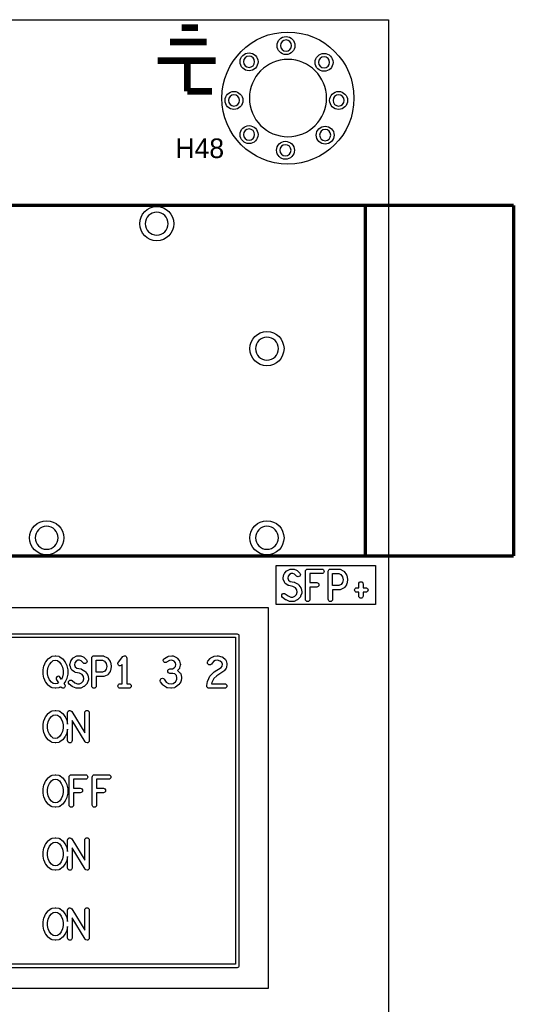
# Model space of a CAD drawing. Extents: x 0 to 260, y 0 to 180.
# Tile 28 of 28: x 237 to 260, y 136 to 180. Entities that reach past the tile are written whole.
import ezdxf

# ---------------------------------------------------------------- set-up
doc = ezdxf.new("R2010")
doc.units = 0
for name, color, linetype in [('BG_DRILLHOLE', 193, 'CONTINUOUS'), ('BG_OUTLINE', 253, 'CONTINUOUS'), ('BG_SILKSCREEN_TOP', 6, 'CONTINUOUS'), ('PG_SILKSCREEN_TOP', 254, 'CONTINUOUS'), ('PIN_TOP', 96, 'CONTINUOUS'), ('RD_SILKSCREEN_TOP', 85, 'CONTINUOUS')]:
    doc.layers.add(name, color=color, linetype=linetype)

msp = doc.modelspace()

# ---------------------------------------------------------------- linework, layer by layer
at = {"layer": 'BG_DRILLHOLE'}
for points in [[(249.60834, 179.16652, 1), (249.10034, 179.16652, 1)], [(247.93194, 178.42992, 1), (247.42394, 178.42992, 1)], [(251.33554, 178.40452, 1), (250.82754, 178.40452, 1)], [(251.19584, 176.784, 1), (247.69064, 176.784, 1)], [(247.24614, 176.67732, 1), (246.73814, 176.67732, 1)], [(251.99594, 176.67732, 1), (251.48794, 176.67732, 1)], [(247.93194, 175.12792, 1), (247.42394, 175.12792, 1)], [(251.38634, 175.10252, 1), (250.87834, 175.10252, 1)], [(249.58294, 174.41672, 1), (249.07494, 174.41672, 1)], [(244.008402, 171.087034, 1), (242.967002, 171.087034, 1)], [(249.009662, 165.417754, 1), (247.968262, 165.417754, 1)], [(239.009682, 156.837634, 1), (237.968282, 156.837634, 1)], [(249.009662, 156.837634, 1), (247.968262, 156.837634, 1)]]:
    msp.add_lwpolyline(points, format="xyb", close=True, dxfattribs=at)
at = {"layer": 'BG_OUTLINE'}
msp.add_lwpolyline([(0, 180.34), (254, 180.34), (254, 0), (0, 0)], close=True, dxfattribs=at)
at = {"layer": 'BG_SILKSCREEN_TOP'}
for points in [[(248.90984, 155.581858), (253.42342, 155.581858), (253.42342, 153.818844), (248.90984, 153.818844)], [(251.471938, 155.215844), (251.754132, 155.215844), (251.844048, 155.17368), (251.918216, 155.065476), (251.94387, 154.936444), (251.917962, 154.80665), (251.861574, 154.722068), (251.756418, 154.678126), (251.471938, 154.678126)], [(218.694, 153.67), (248.539, 153.67), (248.539, 136.398), (218.694, 136.398)], [(226.343972, 152.3238), (247.0658, 152.3238), (247.0658, 137.4902), (226.343972, 137.4902)], [(240.742978, 151.2824), (241.025172, 151.2824), (241.115088, 151.240236), (241.189256, 151.132032), (241.21491, 151.003), (241.189002, 150.873206), (241.132614, 150.788624), (241.027458, 150.744682), (240.742978, 150.744682)], [(238.790988, 148.789644), (238.887, 148.80463), (238.983012, 148.789644), (239.070388, 148.72716), (239.155478, 148.620988), (239.213136, 148.495004), (239.2426, 148.347176), (239.2426, 148.197824), (239.213136, 148.049996), (239.155478, 147.924012), (239.070388, 147.81784), (238.983012, 147.755356), (238.887, 147.74037), (238.790988, 147.755356), (238.703612, 147.81784), (238.618522, 147.924012), (238.560864, 148.049996), (238.5314, 148.197824), (238.5314, 148.347176), (238.560864, 148.495004), (238.618522, 148.620988), (238.703612, 148.72716)], [(238.790988, 145.868644), (238.887, 145.88363), (238.983012, 145.868644), (239.070388, 145.80616), (239.155478, 145.699988), (239.213136, 145.574004), (239.2426, 145.426176), (239.2426, 145.276824), (239.213136, 145.128996), (239.155478, 145.003012), (239.070388, 144.89684), (238.983012, 144.834356), (238.887, 144.81937), (238.790988, 144.834356), (238.703612, 144.89684), (238.618522, 145.003012), (238.560864, 145.128996), (238.5314, 145.276824), (238.5314, 145.426176), (238.560864, 145.574004), (238.618522, 145.699988), (238.703612, 145.80616)], [(238.790988, 143.011144), (238.887, 143.02613), (238.983012, 143.011144), (239.070388, 142.94866), (239.155478, 142.842488), (239.213136, 142.716504), (239.2426, 142.568676), (239.2426, 142.419324), (239.213136, 142.271496), (239.155478, 142.145512), (239.070388, 142.03934), (238.983012, 141.976856), (238.887, 141.96187), (238.790988, 141.976856), (238.703612, 142.03934), (238.618522, 142.145512), (238.560864, 142.271496), (238.5314, 142.419324), (238.5314, 142.568676), (238.560864, 142.716504), (238.618522, 142.842488), (238.703612, 142.94866)], [(238.790988, 139.836144), (238.887, 139.85113), (238.983012, 139.836144), (239.070388, 139.77366), (239.155478, 139.667488), (239.213136, 139.541504), (239.2426, 139.393676), (239.2426, 139.244324), (239.213136, 139.096496), (239.155478, 138.970512), (239.070388, 138.86434), (238.983012, 138.801856), (238.887, 138.78687), (238.790988, 138.801856), (238.703612, 138.86434), (238.618522, 138.970512), (238.560864, 139.096496), (238.5314, 139.244324), (238.5314, 139.393676), (238.560864, 139.541504), (238.618522, 139.667488), (238.703612, 139.77366)]]:
    msp.add_lwpolyline(points, close=True, dxfattribs=at)
for points in [[(249.517154, 155.407106, -0.123516), (249.56516, 155.419044), (249.683778, 155.419044, -0.086179), (249.718068, 155.413202), (249.836432, 155.370784, -0.115766), (249.875294, 155.345384), (249.976894, 155.23972, -0.193858), (250.005342, 155.169362, -0.414214), (249.903742, 155.067762, -0.204602), (249.83059, 155.099004), (249.7455, 155.187396), (249.665998, 155.215844), (249.59056, 155.215844), (249.512836, 155.174188), (249.45594, 155.102814), (249.433588, 155.005532), (249.464576, 154.915616), (249.538998, 154.862022), (249.721116, 154.82443, -0.076593), (249.750072, 154.813508), (249.902472, 154.728672, -0.118872), (249.937524, 154.696414), (250.02236, 154.569414, -0.091171), (250.036838, 154.535632), (250.07062, 154.38755, -0.056004), (250.07316, 154.364944, -0.083001), (250.067572, 154.331924), (250.016772, 154.183842, -0.108666), (249.994166, 154.146504), (249.892566, 154.040586, -0.092157), (249.86234, 154.018996), (249.726958, 153.955496, -0.110402), (249.683778, 153.945844), (249.548142, 153.945844, -0.099165), (249.509026, 153.953718), (249.356626, 154.017218, -0.066999), (249.333258, 154.030934), (249.197876, 154.136852, -0.23136), (249.15876, 154.216862, -0.414214), (249.26036, 154.318462, -0.16729), (249.322844, 154.296872), (249.447558, 154.199336), (249.568462, 154.149044), (249.661172, 154.149044), (249.758962, 154.195018), (249.83186, 154.270964), (249.86615, 154.370532), (249.842782, 154.472132), (249.782076, 154.563064), (249.664728, 154.628596), (249.476768, 154.667458, -0.104948), (249.43816, 154.684476), (249.319796, 154.769312, -0.155602), (249.282966, 154.818842), (249.232166, 154.966924, -0.083001), (249.226578, 154.999944, -0.056004), (249.229118, 155.02255), (249.2629, 155.170632, -0.112905), (249.282458, 155.211526), (249.36704, 155.317444, -0.101707), (249.398536, 155.343606)], [(250.239022, 155.317444, -0.414214), (250.340622, 155.419044), (250.984258, 155.419044, -1), (250.984258, 155.215844), (250.442222, 155.215844), (250.442222, 154.805126), (250.747022, 154.805126, -1), (250.747022, 154.601926), (250.442222, 154.601926), (250.442222, 154.047444, -1), (250.239022, 154.047444)], [(251.268738, 155.317444, -0.414214), (251.370338, 155.419044), (251.776738, 155.419044, -0.110402), (251.819918, 155.409392), (251.9553, 155.345892, -0.133598), (251.99594, 155.311348), (252.09754, 155.163266, -0.101348), (252.113288, 155.125674), (252.14707, 154.956256, -0.049144), (252.149102, 154.936444, -0.049144), (252.14707, 154.916632), (252.113288, 154.747214, -0.098207), (252.098302, 154.710638), (252.01372, 154.583638, -0.147925), (251.968254, 154.5463), (251.815854, 154.4828, -0.099165), (251.776738, 154.474926), (251.471938, 154.474926), (251.471938, 154.047444, -1), (251.268738, 154.047444)], [(252.6538, 154.572462), (252.6538, 154.745944, -1), (252.857, 154.745944), (252.857, 154.572462), (252.975618, 154.572462, -1), (252.975618, 154.369262), (252.857, 154.369262), (252.857, 154.195526, -1), (252.6538, 154.195526), (252.6538, 154.369262), (252.569218, 154.369262, -1), (252.569218, 154.572462)], [(219.6338, 152.4, -0.414214), (219.71, 152.4762), (247.142, 152.4762, -0.414214), (247.2182, 152.4), (247.2182, 137.414, -0.414214), (247.142, 137.3378), (219.71, 137.3378, -0.414214), (219.6338, 137.414)], [(238.73587, 151.463248), (238.871252, 151.48433, -0.038943), (238.887, 151.4856, -0.038943), (238.902748, 151.48433), (239.03813, 151.463248, -0.117093), (239.081564, 151.445468), (239.200182, 151.360632, -0.068418), (239.220248, 151.341582), (239.321848, 151.214582, -0.061425), (239.335056, 151.1935), (239.402874, 151.045418, -0.058502), (239.409986, 151.022812), (239.443768, 150.853394, -0.049144), (239.4458, 150.833582), (239.4458, 150.664418, -0.049144), (239.443768, 150.644606), (239.409986, 150.475188, -0.058502), (239.402874, 150.452582), (239.335056, 150.3045, -0.061425), (239.321848, 150.283418), (239.276382, 150.226522), (239.312704, 150.166324, -0.135798), (239.327182, 150.114, -0.414214), (239.225582, 150.0124, -0.263207), (239.13846, 150.061676), (239.125252, 150.083774), (239.081564, 150.052532, -0.117093), (239.03813, 150.034752), (238.902748, 150.01367, -0.038943), (238.887, 150.0124, -0.038943), (238.871252, 150.01367), (238.73587, 150.034752, -0.117093), (238.692436, 150.052532), (238.573818, 150.137368, -0.068418), (238.553752, 150.156418), (238.452152, 150.283418, -0.061425), (238.438944, 150.3045), (238.371126, 150.452582, -0.058502), (238.364014, 150.475188), (238.330232, 150.644606, -0.049144), (238.3282, 150.664418), (238.3282, 150.833582, -0.049144), (238.330232, 150.853394), (238.364014, 151.022812, -0.058502), (238.371126, 151.045418), (238.438944, 151.1935, -0.061425), (238.452152, 151.214582), (238.553752, 151.341582, -0.068418), (238.573818, 151.360632), (238.692436, 151.445468, -0.117093)], [(239.882172, 151.4856), (240.001298, 151.4856, -0.086179), (240.035588, 151.479758), (240.153952, 151.43734, -0.115766), (240.192814, 151.41194), (240.294414, 151.306276, -0.193858), (240.322862, 151.235918, -0.414214), (240.221262, 151.134318, -0.204602), (240.14811, 151.16556), (240.06302, 151.253952), (239.983518, 151.2824), (239.90808, 151.2824), (239.830356, 151.240744), (239.77346, 151.16937), (239.751108, 151.072088), (239.782096, 150.982172), (239.856518, 150.928578), (240.038636, 150.890986, -0.076593), (240.067592, 150.880064), (240.219992, 150.795228, -0.118872), (240.255044, 150.76297), (240.33988, 150.63597, -0.091171), (240.354358, 150.602188), (240.38814, 150.454106, -0.056004), (240.39068, 150.4315, -0.083001), (240.385092, 150.39848), (240.334292, 150.250398, -0.108666), (240.311686, 150.21306), (240.210086, 150.107142, -0.092157), (240.17986, 150.085552), (240.044478, 150.022052, -0.110402), (240.001298, 150.0124), (239.865662, 150.0124, -0.099165), (239.826546, 150.020274), (239.674146, 150.083774, -0.066999), (239.650778, 150.09749), (239.515396, 150.203408, -0.23136), (239.47628, 150.283418, -0.414214), (239.57788, 150.385018, -0.16729), (239.640364, 150.363428), (239.765078, 150.265892), (239.885982, 150.2156), (239.978692, 150.2156), (240.076482, 150.261574), (240.14938, 150.33752), (240.18367, 150.437088), (240.160302, 150.538688), (240.099596, 150.62962), (239.982248, 150.695152), (239.794288, 150.734014, -0.104948), (239.75568, 150.751032), (239.637316, 150.835868, -0.155602), (239.600486, 150.885398), (239.549686, 151.03348, -0.083001), (239.544098, 151.0665, -0.056004), (239.546638, 151.089106), (239.58042, 151.237188, -0.112905), (239.599978, 151.278082), (239.68456, 151.384, -0.101707), (239.716056, 151.410162), (239.834674, 151.473662, -0.122248)], [(240.539778, 151.384, -0.414214), (240.641378, 151.4856), (241.047778, 151.4856, -0.110402), (241.090958, 151.475948), (241.22634, 151.412448, -0.133598), (241.26698, 151.377904), (241.36858, 151.229822, -0.101348), (241.384328, 151.19223), (241.41811, 151.022812, -0.049144), (241.420142, 151.003, -0.049144), (241.41811, 150.983188), (241.384328, 150.81377, -0.098207), (241.369342, 150.777194), (241.28476, 150.650194, -0.147925), (241.239294, 150.612856), (241.086894, 150.549356, -0.099165), (241.047778, 150.541482), (240.742978, 150.541482), (240.742978, 150.114, -1), (240.539778, 150.114)], [(241.743992, 151.1935), (241.947192, 151.4475, -0.227899), (242.02644, 151.4856, -0.414214), (242.12804, 151.384), (242.12804, 150.2156), (242.22964, 150.2156, -1), (242.22964, 150.0124), (241.82324, 150.0124, -1), (241.82324, 150.2156), (241.92484, 150.2156), (241.92484, 151.09444), (241.902488, 151.0665, -0.227899), (241.82324, 151.0284, -0.414214), (241.72164, 151.13, -0.170862)], [(244.020848, 151.463502), (244.173248, 151.484584, -0.034516), (244.187218, 151.4856, -0.099165), (244.226334, 151.477726), (244.378734, 151.414226, -0.126029), (244.41912, 151.384), (244.503702, 151.278082, -0.103878), (244.522498, 151.240744), (244.55628, 151.113744, -0.065123), (244.559582, 151.087582, -0.065123), (244.55628, 151.06142), (244.522498, 150.93442, -0.104227), (244.503448, 150.897082), (244.436646, 150.813516), (244.542564, 150.718774, -0.155632), (244.57406, 150.665688), (244.607842, 150.517606, -0.056004), (244.610382, 150.495, -0.032574), (244.60962, 150.481792), (244.592856, 150.354792, -0.114973), (244.5766, 150.311612), (244.491764, 150.184612, -0.080112), (244.469666, 150.16099), (244.334284, 150.055072, -0.127489), (244.287548, 150.034752), (244.152166, 150.01367, -0.038943), (244.136418, 150.0124, -0.034516), (244.122448, 150.013416), (243.970048, 150.034498, -0.105588), (243.93017, 150.048976), (243.794534, 150.133812, -0.103217), (243.764562, 150.162514), (243.662962, 150.310596, -0.151321), (243.645182, 150.368, -0.414214), (243.746782, 150.4696, -0.247488), (243.830602, 150.425404), (243.920264, 150.294848), (244.019578, 150.232872), (244.135656, 150.216616), (244.230144, 150.231348), (244.331744, 150.311104), (244.394482, 150.40483), (244.405658, 150.490174), (244.383052, 150.58898), (244.30355, 150.6601), (244.220238, 150.689818), (244.085618, 150.689818, -1), (244.085618, 150.893018), (244.208808, 150.893018), (244.271038, 150.93188), (244.33149, 151.007318), (244.352826, 151.087582), (244.33149, 151.167846), (244.276372, 151.23668), (244.173756, 151.279606), (244.067584, 151.264874), (243.931948, 151.189436, -0.128076), (243.882418, 151.176482, -0.414214), (243.780818, 151.278082, -0.271972), (243.832888, 151.366728), (243.985288, 151.451564, -0.093132)], [(246.095012, 151.463248), (246.230394, 151.48433, -0.038943), (246.246142, 151.4856, -0.061321), (246.27078, 151.482552), (246.440198, 151.440134, -0.121114), (246.483124, 151.417528), (246.601742, 151.311864, -0.146992), (246.632476, 151.26208), (246.666258, 151.13508, -0.065123), (246.66956, 151.108918, -0.033277), (246.668544, 151.095456), (246.651526, 150.968456, -0.109105), (246.63654, 150.927308), (246.568976, 150.82139, -0.111451), (246.537226, 150.789894), (246.207534, 150.5839), (246.075962, 150.455884), (245.988078, 150.273004), (245.977918, 150.2156), (246.56796, 150.2156, -1), (246.56796, 150.0124), (245.85676, 150.0124, -0.414214), (245.75516, 150.114, -0.043986), (245.756684, 150.13178), (245.790466, 150.32228, -0.067883), (245.798848, 150.348442), (245.900448, 150.560024, -0.088411), (245.921276, 150.58898), (246.073676, 150.737316, -0.053151), (246.090694, 150.750524), (246.409972, 150.949914), (246.453152, 151.017732), (246.464582, 151.102314), (246.443754, 151.180292), (246.366538, 151.249126), (246.241316, 151.280368), (246.143526, 151.265128), (246.058436, 151.219662), (245.96979, 151.108918, -0.227899), (245.890542, 151.070818, -0.414214), (245.788942, 151.172418, -0.170862), (245.811294, 151.235918), (245.912894, 151.362918, -0.101271), (245.944136, 151.38908), (246.062754, 151.45258, -0.08417)], [(238.790988, 151.266144), (238.887, 151.28113), (238.983012, 151.266144), (239.070388, 151.20366), (239.155478, 151.097488), (239.213136, 150.971504), (239.2426, 150.823676), (239.2426, 150.674324), (239.213136, 150.526496), (239.16259, 150.41626), (239.109504, 150.504906, 0.263207), (239.022382, 150.554182, 0.414214), (238.920782, 150.452582, 0.135798), (238.93526, 150.400258), (239.02035, 150.258526), (238.983012, 150.231856), (238.887, 150.21687), (238.790988, 150.231856), (238.703612, 150.29434), (238.618522, 150.400512), (238.560864, 150.526496), (238.5314, 150.674324), (238.5314, 150.823676), (238.560864, 150.971504), (238.618522, 151.097488), (238.703612, 151.20366)], [(240.221262, 147.997672), (240.221262, 148.9075, -1), (240.424462, 148.9075), (240.424462, 147.6375, -0.414214), (240.322862, 147.5359, -0.260983), (240.236248, 147.584414), (239.645698, 148.547328), (239.645698, 147.6375, -1), (239.442498, 147.6375), (239.442498, 148.161248), (239.409986, 147.998688, -0.058502), (239.402874, 147.976082), (239.335056, 147.828, -0.061425), (239.321848, 147.806918), (239.220248, 147.679918, -0.068418), (239.200182, 147.660868), (239.081564, 147.576032, -0.117093), (239.03813, 147.558252), (238.902748, 147.53717, -0.038943), (238.887, 147.5359, -0.038943), (238.871252, 147.53717), (238.73587, 147.558252, -0.117093), (238.692436, 147.576032), (238.573818, 147.660868, -0.068418), (238.553752, 147.679918), (238.452152, 147.806918, -0.061425), (238.438944, 147.828), (238.371126, 147.976082, -0.058502), (238.364014, 147.998688), (238.330232, 148.168106, -0.049144), (238.3282, 148.187918), (238.3282, 148.357082, -0.049144), (238.330232, 148.376894), (238.364014, 148.546312, -0.058502), (238.371126, 148.568918), (238.438944, 148.717, -0.061425), (238.452152, 148.738082), (238.553752, 148.865082, -0.068418), (238.573818, 148.884132), (238.692436, 148.968968, -0.117093), (238.73587, 148.986748), (238.871252, 149.00783, -0.038943), (238.887, 149.0091, -0.038943), (238.902748, 149.00783), (239.03813, 148.986748, -0.117093), (239.081564, 148.968968), (239.200182, 148.884132, -0.068418), (239.220248, 148.865082), (239.321848, 148.738082, -0.061425), (239.335056, 148.717), (239.402874, 148.568918, -0.058502), (239.409986, 148.546312), (239.442498, 148.383752), (239.442498, 148.9075, -0.414214), (239.544098, 149.0091, -0.260983), (239.630712, 148.960586)], [(238.73587, 146.065748), (238.871252, 146.08683, -0.038943), (238.887, 146.0881, -0.038943), (238.902748, 146.08683), (239.03813, 146.065748, -0.117093), (239.081564, 146.047968), (239.200182, 145.963132, -0.068418), (239.220248, 145.944082), (239.321848, 145.817082, -0.061425), (239.335056, 145.796), (239.402874, 145.647918, -0.058502), (239.409986, 145.625312), (239.443768, 145.455894, -0.049144), (239.4458, 145.436082), (239.4458, 145.266918, -0.049144), (239.443768, 145.247106), (239.409986, 145.077688, -0.058502), (239.402874, 145.055082), (239.335056, 144.907, -0.061425), (239.321848, 144.885918), (239.220248, 144.758918, -0.068418), (239.200182, 144.739868), (239.081564, 144.655032, -0.117093), (239.03813, 144.637252), (238.902748, 144.61617, -0.038943), (238.887, 144.6149, -0.038943), (238.871252, 144.61617), (238.73587, 144.637252, -0.117093), (238.692436, 144.655032), (238.573818, 144.739868, -0.068418), (238.553752, 144.758918), (238.452152, 144.885918, -0.061425), (238.438944, 144.907), (238.371126, 145.055082, -0.058502), (238.364014, 145.077688), (238.330232, 145.247106, -0.049144), (238.3282, 145.266918), (238.3282, 145.436082, -0.049144), (238.330232, 145.455894), (238.364014, 145.625312, -0.058502), (238.371126, 145.647918), (238.438944, 145.796, -0.061425), (238.452152, 145.817082), (238.553752, 145.944082, -0.068418), (238.573818, 145.963132), (238.692436, 146.047968, -0.117093)], [(239.510062, 145.9865, -0.414214), (239.611662, 146.0881), (240.255298, 146.0881, -1), (240.255298, 145.8849), (239.713262, 145.8849), (239.713262, 145.474182), (240.018062, 145.474182, -1), (240.018062, 145.270982), (239.713262, 145.270982), (239.713262, 144.7165, -1), (239.510062, 144.7165)], [(240.556542, 145.9865, -0.414214), (240.658142, 146.0881), (241.301778, 146.0881, -1), (241.301778, 145.8849), (240.759742, 145.8849), (240.759742, 145.474182), (241.064542, 145.474182, -1), (241.064542, 145.270982), (240.759742, 145.270982), (240.759742, 144.7165, -1), (240.556542, 144.7165)], [(240.221262, 142.219172), (240.221262, 143.129, -1), (240.424462, 143.129), (240.424462, 141.859, -0.414214), (240.322862, 141.7574, -0.260983), (240.236248, 141.805914), (239.645698, 142.768828), (239.645698, 141.859, -1), (239.442498, 141.859), (239.442498, 142.382748), (239.409986, 142.220188, -0.058502), (239.402874, 142.197582), (239.335056, 142.0495, -0.061425), (239.321848, 142.028418), (239.220248, 141.901418, -0.068418), (239.200182, 141.882368), (239.081564, 141.797532, -0.117093), (239.03813, 141.779752), (238.902748, 141.75867, -0.038943), (238.887, 141.7574, -0.038943), (238.871252, 141.75867), (238.73587, 141.779752, -0.117093), (238.692436, 141.797532), (238.573818, 141.882368, -0.068418), (238.553752, 141.901418), (238.452152, 142.028418, -0.061425), (238.438944, 142.0495), (238.371126, 142.197582, -0.058502), (238.364014, 142.220188), (238.330232, 142.389606, -0.049144), (238.3282, 142.409418), (238.3282, 142.578582, -0.049144), (238.330232, 142.598394), (238.364014, 142.767812, -0.058502), (238.371126, 142.790418), (238.438944, 142.9385, -0.061425), (238.452152, 142.959582), (238.553752, 143.086582, -0.068418), (238.573818, 143.105632), (238.692436, 143.190468, -0.117093), (238.73587, 143.208248), (238.871252, 143.22933, -0.038943), (238.887, 143.2306, -0.038943), (238.902748, 143.22933), (239.03813, 143.208248, -0.117093), (239.081564, 143.190468), (239.200182, 143.105632, -0.068418), (239.220248, 143.086582), (239.321848, 142.959582, -0.061425), (239.335056, 142.9385), (239.402874, 142.790418, -0.058502), (239.409986, 142.767812), (239.442498, 142.605252), (239.442498, 143.129, -0.414214), (239.544098, 143.2306, -0.260983), (239.630712, 143.182086)], [(240.221262, 139.044172), (240.221262, 139.954, -1), (240.424462, 139.954), (240.424462, 138.684, -0.414214), (240.322862, 138.5824, -0.260983), (240.236248, 138.630914), (239.645698, 139.593828), (239.645698, 138.684, -1), (239.442498, 138.684), (239.442498, 139.207748), (239.409986, 139.045188, -0.058502), (239.402874, 139.022582), (239.335056, 138.8745, -0.061425), (239.321848, 138.853418), (239.220248, 138.726418, -0.068418), (239.200182, 138.707368), (239.081564, 138.622532, -0.117093), (239.03813, 138.604752), (238.902748, 138.58367, -0.038943), (238.887, 138.5824, -0.038943), (238.871252, 138.58367), (238.73587, 138.604752, -0.117093), (238.692436, 138.622532), (238.573818, 138.707368, -0.068418), (238.553752, 138.726418), (238.452152, 138.853418, -0.061425), (238.438944, 138.8745), (238.371126, 139.022582, -0.058502), (238.364014, 139.045188), (238.330232, 139.214606, -0.049144), (238.3282, 139.234418), (238.3282, 139.403582, -0.049144), (238.330232, 139.423394), (238.364014, 139.592812, -0.058502), (238.371126, 139.615418), (238.438944, 139.7635, -0.061425), (238.452152, 139.784582), (238.553752, 139.911582, -0.068418), (238.573818, 139.930632), (238.692436, 140.015468, -0.117093), (238.73587, 140.033248), (238.871252, 140.05433, -0.038943), (238.887, 140.0556, -0.038943), (238.902748, 140.05433), (239.03813, 140.033248, -0.117093), (239.081564, 140.015468), (239.200182, 139.930632, -0.068418), (239.220248, 139.911582), (239.321848, 139.784582, -0.061425), (239.335056, 139.7635), (239.402874, 139.615418, -0.058502), (239.409986, 139.592812), (239.442498, 139.430252), (239.442498, 139.954, -0.414214), (239.544098, 140.0556, -0.260983), (239.630712, 140.007086)]]:
    msp.add_lwpolyline(points, format="xyb", close=True, dxfattribs=at)
at = {"layer": 'PG_SILKSCREEN_TOP'}
for points, const_width in [([(245.35384, 179.9844), (244.61724, 179.9844)], 0.3048), ([(245.76024, 179.324), (244.08384, 179.324)], 0.3048), ([(246.16664, 178.4858), (243.52504, 178.4858)], 0.3048), ([(244.87124, 178.4858), (244.87124, 177.0888)], 0.3048), ([(244.87124, 177.0888), (245.98884, 177.0888)], 0.3048), ([(210.688682, 171.917614), (259.687822, 171.917614)], 0.1524), ([(252.956822, 156.017214), (252.956822, 171.892214)], 0.1524), ([(259.687822, 171.917614), (259.687822, 156.017214)], 0.1524), ([(259.687822, 156.017214), (210.688682, 156.017214)], 0.1524)]:
    msp.add_lwpolyline(points, dxfattribs=dict(at, const_width=const_width))
at = {"layer": 'PIN_TOP'}
for centre, radius in [((249.44324, 176.784), 2.9972), ((249.35434, 179.16652), 0.4064), ((247.67794, 178.42992), 0.4064), ((251.08154, 178.40452), 0.4064), ((246.99214, 176.67732), 0.4064), ((251.74194, 176.67732), 0.4064), ((247.67794, 175.12792), 0.4064), ((251.13234, 175.10252), 0.4064), ((249.32894, 174.41672), 0.4064), ((243.487702, 171.087034), 0.7747), ((248.488962, 165.417754), 0.7747), ((238.488982, 156.837634), 0.7747), ((248.488962, 156.837634), 0.7747)]:
    msp.add_circle(centre, radius, dxfattribs=at)

# ---------------------------------------------------------------- texts
at = {"layer": 'RD_SILKSCREEN_TOP', "width": 1.014286}
msp.add_text('H48', height=0.889, dxfattribs=at).set_placement((244.33276, 174.06366))

doc.saveas('drawing.dxf')
